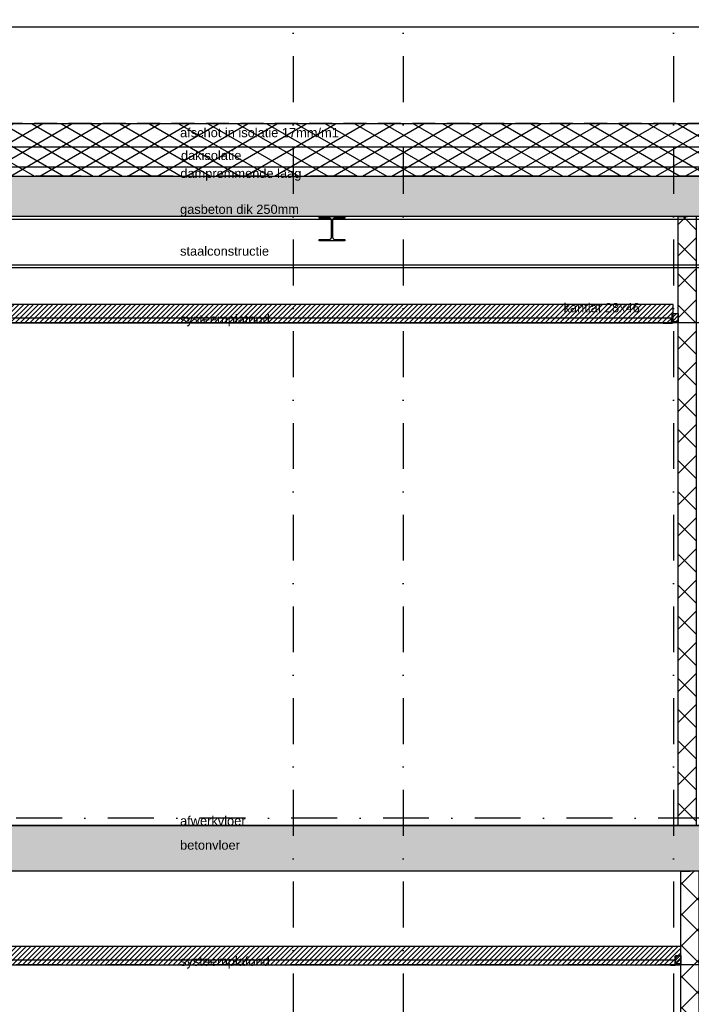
# Model space of a CAD drawing. Extents: x 151406 to 360561, y 44436 to 197234.
# Tile 24 of 57: x 161024 to 164686, y 101780 to 107149. Entities that reach past the tile are written whole.
import ezdxf

# ---------------------------------------------------------------- set-up
doc = ezdxf.new("R2010")
doc.units = 0
doc.header["$LTSCALE"] = 20
doc.header["$MEASUREMENT"] = 0
doc.header["$PDSIZE"] = -1
for name, pattern in [('DASHDOT', [25, 12.5, -6.25, 0, -6.25]), ('DD1', [2.66667, 1.66667, -0.5, 0, -0.5]), ('HIDDEN', [9.375, 6.25, -3.125])]:
    doc.linetypes.add(name, pattern=pattern)
for name, color, linetype in [('A--01A1_ACEER', 1, 'CONTINUOUS'), ('A--A21--_F-23-', 9, 'CONTINUOUS'), ('A--A22--_F123-', 9, 'CONTINUOUS'), ('A--A23--_F--3-', 9, 'CONTINUOUS'), ('A--A25--_F--3-', 9, 'CONTINUOUS'), ('A--L13D3_VLOEREN', 3, 'CONTINUOUS'), ('A--L21--', 3, 'CONTINUOUS'), ('A--L21--_F-23-', 4, 'CONTINUOUS'), ('A--L21D1_BUITENWAND', 1, 'CONTINUOUS'), ('A--L22--', 3, 'CONTINUOUS'), ('A--L22--_F--3-', 7, 'CONTINUOUS'), ('A--L23--', 7, 'CONTINUOUS'), ('A--L23--_F--3-', 7, 'CONTINUOUS'), ('A--L25--', 7, 'CONTINUOUS'), ('A--L25--_F-23-', 7, 'CONTINUOUS'), ('A--L27DC4_DAKEN', 4, 'HIDDEN'), ('A--L28--', 7, 'CONTINUOUS'), ('A--L28--_F--3-', 1, 'CONTINUOUS'), ('A--L28D1_KONSTRUKTIES', 1, 'CONTINUOUS'), ('A--L35-D2-_PLAFONDS', 2, 'CONTINUOUS'), ('A--L35-D4-_PLAFONDS', 4, 'CONTINUOUS'), ('A--L35D1_PLAFONDS', 1, 'CONTINUOUS'), ('A--T$1A-_F123_20', 1, 'CONTINUOUS'), ('STRAMIEN', 8, 'DD1'), ('X--LR---_CP', 7, 'CONTINUOUS')]:
    doc.layers.add(name, color=color, linetype=linetype)
doc.styles.add('EB2', font='ARIAL.TTF')

# ---------------------------------------------------------------- blocks, each defined once
blk = doc.blocks.new('*U1021')
at = {"layer": 'A--A22--_F123-', "linetype": 'Continuous'}
h = blk.add_hatch(dxfattribs=at)
h.set_pattern_fill('ALFAKRS', color=256, scale=120, style=0)
h.set_pattern_definition([(45, (-164679.26, -99255.9), (-84.852814, 84.852814), []), (135, (-164679.26, -99255.9), (-84.852814, -84.852814), [])])
h.paths.add_polyline_path([(0, 0), (-50, 0), (-50, 3250), (0, 3250), (50, 3250), (50, 0)])
at = {"layer": 'A--L22--_F--3-', "color": 3, "linetype": 'Continuous'}
for points in [[(0, 0), (-50, 0), (-50, 3250), (0, 3250)], [(0, 0), (50, 0), (50, 3250), (0, 3250)]]:
    blk.add_lwpolyline(points, dxfattribs=at)
blk = doc.blocks.new('*U984')
at = {"layer": 'A--L23--_F--3-', "color": 2, "linetype": 'Continuous'}
blk.add_lwpolyline([(0, 0), (0, -20), (-7786.7, -20), (-7786.7, 0)], dxfattribs=at)
blk = doc.blocks.new('Q020259-')
at = {"layer": 'A--A25--_F--3-'}
h = blk.add_hatch(dxfattribs=at)
h.set_pattern_fill('ALFALINE', color=256, scale=15, style=0, pattern_type=2)
h.set_pattern_definition([(45, (0, 0), (-10.6066, 10.6066), [])])
h.paths.add_polyline_path([(0, 0), (0, 46), (28, 46), (28, 0)])
at = {"layer": 'A--L25--_F-23-', "color": 2, "linetype": 'Continuous'}
blk.add_lwpolyline([(0, 0), (0, 46), (28, 46), (28, 0)], close=True, dxfattribs=at)
at = {"layer": 'X--LR---_CP'}
for p in [(0, 0), (0, 0), (28, 0)]:
    blk.add_point(p, dxfattribs=at)
blk = doc.blocks.new('Q020490-')
at = {"layer": 'A--L28--_F--3-', "color": 4, "linetype": 'Continuous'}
blk.add_lwpolyline([(70, -66.5), (-70, -66.5), (-70, -58), (-14.75, -58, 0.4142136), (-2.75, -46), (-2.75, 46, 0.4142136), (-14.75, 58), (-70, 58), (-70, 66.5), (70, 66.5), (70, 58), (14.75, 58, 0.4142136), (2.75, 46), (2.75, -46, 0.4142136), (14.75, -58), (70, -58)], format="xyb", close=True, dxfattribs=at)
at = {"layer": 'X--LR---_CP'}
for p in [(-2.75, 0), (0, 0), (2.75, 0)]:
    blk.add_point(p, dxfattribs=at)
blk = doc.blocks.new('*U900')
at = {"layer": 'A--A22--_F123-', "linetype": 'Continuous'}
h = blk.add_hatch(dxfattribs=at)
h.set_pattern_fill('ALFAKRS', color=256, scale=120, style=0)
h.set_pattern_definition([(45, (-164664.26, -102755.9), (-84.852814, 84.852814), []), (135, (-164664.26, -102755.9), (-84.852814, -84.852814), [])])
h.paths.add_polyline_path([(0, 0), (-50, 0), (-50, 3320), (0, 3320), (50, 3320), (50, 0)])
at = {"layer": 'A--L22--_F--3-', "color": 3, "linetype": 'Continuous'}
for points in [[(0, 0), (-50, 0), (-50, 3320), (0, 3320)], [(0, 0), (50, 0), (50, 3320), (0, 3320)]]:
    blk.add_lwpolyline(points, dxfattribs=at)

msp = doc.modelspace()

# ---------------------------------------------------------------- hatches: boundary and pattern name
at = {"layer": 'A--01A1_ACEER', "linetype": 'Continuous'}
h = msp.add_hatch(dxfattribs=at)
h.set_pattern_fill('ANSI31', color=256, scale=150, style=0)
h.set_pattern_definition([(45, (398.579, 10550), (-13.2582521, 13.2582521), [])])
h.paths.add_polyline_path([(158900.344, 105495.898), (164586.09, 105495.898), (164586.09, 105595.898), (158900.344, 105595.898)])
h = msp.add_hatch(dxfattribs=at)
h.set_pattern_fill('ANSI31', color=256, scale=150, style=0)
h.set_pattern_definition([(45, (517.222, 7050), (-13.2582521, 13.2582521), [])])
h.paths.add_polyline_path([(159346.487, 101995.898), (164629.265, 101995.898), (164629.265, 102095.898), (159346.487, 102095.898)])
at = {"layer": 'A--A21--_F-23-'}
h = msp.add_hatch(dxfattribs=at)
h.set_pattern_fill('ALFAISO', color=256, scale=80, angle=270, style=0, pattern_type=2)
h.set_pattern_definition([(330, (24398.95, 10540), (40, 69.282032), []), (30, (24398.95, 10540), (-40, 69.282032), [])])
h.paths.add_polyline_path([(158847.765, 106295.898), (166754.265, 106295.898), (166754.265, 106580.648), (158847.765, 106580.648)])
at = {"layer": 'A--A23--_F--3-'}
h = msp.add_hatch(dxfattribs=at)
h.set_pattern_fill('ALFABET', color=256, scale=20, angle=1, style=0, pattern_type=2)
h.set_pattern_definition([(46, (44346.57, 100), (-86.32078, 83.359004), []), (51, (44346.57, 100), (143.64922, -10.04493), [15, -165]), (356, (44346.57, 100), (-30.37155, 149.9312), [12, -132]), (101.4514, (44358.54, 99.16), (113.27778, 139.88618), [12.74804, -140.22842]), (47.1842, (44345.87, 140), (213.99344, -29.37358), [22.5, -247.5]), (97.6356, (44363.7, 137.55), (183.50393, 198.05632), [19.12206, -210.3426]), (352.1842, (44345.87, 140), (183.50378, 198.05647), [18, -198]), (22, (44366.04, 130.34), (120.76856, -78.42802), [15, -165]), (327, (44366.04, 130.34), (46.12453, 145.85721), [12, -132]), (72.4514, (44376.1, 123.81), (166.89315, 67.42906), [12.74804, -140.22842]), (38.5, (44346.567, 100), (1.269641, 66.611074), [0, -130.4, 0, -134, 0, -132.5]), (8.5, (44346.57, 100), (51.229207, 79.788568), [0, -76.4, 0, -127.4, 0, -50.5]), (328.5, (44301.974, 99.22), (106.826954, -2.64699), [0, -50, 0, -156, 0, -207]), (318.5, (44281.98, 98.87), (116.270055, 22.05355), [0, -65, 0, -103.6, 0, -147]), (318.5, (44281.98, 98.87), (116.270055, 22.05355), [0, -65, 0, -103.6, 0, -147])])
h.paths.add_polyline_path([(166744.265, 106295.898), (166744.265, 106075.898), (158857.765, 106075.898), (158857.765, 106295.898)])
h = msp.add_hatch(dxfattribs=at)
h.set_pattern_fill('ALFABET', color=256, scale=20, angle=1, style=0, pattern_type=2)
h.set_pattern_definition([(134, (235608.52, 7000), (86.32078, 83.359), []), (129, (235608.52, 7000), (-143.64922, -10.04493), [15, -165]), (184, (235608.52, 7000), (30.37155, 149.9312), [12, -132]), (78.5486, (235596.55, 6999.16), (-113.27778, 139.88618), [12.74804, -140.22842]), (132.8158, (235609.22, 7040), (-213.99344, -29.37358), [22.5, -247.5]), (82.3644, (235591.38, 7037.55), (-183.50393, 198.05632), [19.12206, -210.3426]), (187.8158, (235609.22, 7040), (-183.50378, 198.05647), [18, -198]), (158, (235589.04, 7030.34), (-120.76856, -78.42802), [15, -165]), (213, (235589.04, 7030.34), (-46.12453, 145.8572), [12, -132]), (107.5486, (235578.98, 7023.81), (-166.89315, 67.42906), [12.74804, -140.22842]), (141.5, (235608.517, 7000), (-1.26964, 66.611074), [0, -130.4, 0, -134, 0, -132.5]), (171.5, (235608.52, 7000), (-51.229207, 79.788568), [0, -76.4, 0, -127.4, 0, -50.5]), (211.5, (235653.11, 6999.22), (-106.826954, -2.64699), [0, -50, 0, -156, 0, -207]), (221.5, (235673.11, 6998.87), (-116.270055, 22.05355), [0, -65, 0, -103.6, 0, -147]), (221.5, (235673.11, 6998.87), (-116.270055, 22.05355), [0, -65, 0, -103.6, 0, -147])])
h.paths.add_polyline_path([(168264.265, 102505.898), (158757.765, 102505.898), (158757.765, 102755.898), (168264.265, 102755.898)])

# ---------------------------------------------------------------- linework, layer by layer
at = {"layer": 'A--L13D3_VLOEREN'}
for p, q in [((158847.765, 106455.898), (166754.265, 106455.898)), ((158847.765, 106345.898), (166747.265, 106345.898))]:
    msp.add_line(p, q, dxfattribs=at)
at = {"layer": 'A--L21--'}
msp.add_lwpolyline([(158847.765, 106295.898), (166754.265, 106295.898), (166754.265, 106580.648), (158847.765, 106580.648)], close=True, dxfattribs=at)
at = {"layer": 'A--L21--_F-23-', "linetype": 'Continuous'}
for points in [[(166744.265, 106295.898), (166744.265, 106075.898), (158857.765, 106075.898), (158857.765, 106295.898)], [(168264.265, 102505.898), (158757.765, 102505.898), (158757.765, 102755.898), (168264.265, 102755.898)]]:
    msp.add_lwpolyline(points, close=True, dxfattribs=at)
at = {"layer": 'A--L21D1_BUITENWAND'}
msp.add_line((158571.979, 107110.664), (166754.265, 107110.664), dxfattribs=at)
at = {"layer": 'A--L27DC4_DAKEN'}
msp.add_lwpolyline([(158571.968, 107107.705), (158852.576, 107092.195), (158852.309, 106585.567), (166736.81, 106585.648)], dxfattribs=at)
at = {"layer": 'A--L28D1_KONSTRUKTIES'}
msp.add_line((159159.265, 106060.898), (166294.265, 106060.898), dxfattribs=at)
for points in [[(166744.265, 105795.898), (158857.765, 105795.898), (158857.765, 106075.898)], [(166294.265, 105810.898), (159159.265, 105810.898)]]:
    msp.add_lwpolyline(points, dxfattribs=at)
at = {"layer": 'A--L35-D2-_PLAFONDS'}
for p, q in [((164575.511, 105520.898), (158900.344, 105520.898)), ((164575.511, 105520.898), (164575.511, 105495.898)), ((164575.511, 105495.898), (158900.344, 105495.898))]:
    msp.add_line(p, q, dxfattribs=at)
for points in [[(164597.043, 102020.898), (159346.487, 102020.898)], [(159346.487, 101995.898), (164597.043, 101995.898)]]:
    msp.add_lwpolyline(points, dxfattribs=at)
at = {"layer": 'A--L35-D4-_PLAFONDS'}
for p, q in [((164581.868, 105493.884), (164581.868, 105543.884)), ((164531.868, 105493.884), (164581.868, 105493.884)), ((164597.043, 101993.672), (164597.043, 102043.672)), ((164572.043, 101993.672), (164597.043, 101993.672))]:
    msp.add_line(p, q, dxfattribs=at)
at = {"layer": 'A--L35D1_PLAFONDS', "linetype": 'Continuous'}
for points in [[(158900.344, 105495.898), (164586.09, 105495.898), (164586.09, 105595.898), (158900.344, 105595.898)], [(159346.487, 101995.898), (164629.265, 101995.898), (164629.265, 102095.898), (159346.487, 102095.898)]]:
    msp.add_lwpolyline(points, close=True, dxfattribs=at)
at = {"layer": 'STRAMIEN', "linetype": 'DASHDOT'}
for p, q in [((162514.265, 109950.716), (162514.265, 90967.39)), ((163114.265, 109950.716), (163114.265, 90967.39)), ((164589.265, 109950.716), (164589.265, 90604.885)), ((185864.606, 106295.898), (151406.443, 106295.898)), ((185758.708, 105495.898), (151764.265, 105495.898)), ((185759.493, 102795.898), (151764.265, 102795.898)), ((185758.708, 101995.898), (151764.265, 101995.898))]:
    msp.add_line(p, q, dxfattribs=at)

# ---------------------------------------------------------------- block references
at = {"layer": 'A--L22--'}
for name, p in [('*U900', (164664.265, 102755.898)), ('*U1021', (164679.265, 99255.898))]:
    msp.add_blockref(name, p, dxfattribs=at)
at = {"layer": 'A--L23--'}
msp.add_blockref('*U984', (166742.99, 102775.898), dxfattribs=at)
at = {"layer": 'A--L25--'}
for p in [(164586.09, 105500.898), (164601.265, 102000.686), (164601.265, 102000.686)]:
    msp.add_blockref('Q020259-', p, dxfattribs=at)
at = {"layer": 'A--L28--'}
msp.add_blockref('Q020490-', (162726.765, 106009.398), dxfattribs=at)

# ---------------------------------------------------------------- texts
at = {"layer": 'A--T$1A-_F123_20', "style": 'EB2'}
for s, p in [('afschot in isolatie 17mm/m1', (161898.298, 106508.457)), ('dakisolatie ', (161902.948, 106384.197)), ('dampremmende laag', (161899.697, 106286.08)), ('gasbeton dik 250mm', (161898.298, 106090.326)), ('staalconstructie', (161898.298, 105862.376)), ('kantlat 28x46', (163989.442, 105553.922)), ('systeemplafond', (161898.298, 105491.944)), ('afwerkvloer ', (161898.298, 102755.898)), ('betonvloer', (161898.298, 102623.356)), ('systeemplafond', (161898.298, 101990.149))]:
    msp.add_text(s, height=50, dxfattribs=at).set_placement(p)

doc.saveas('drawing.dxf')
